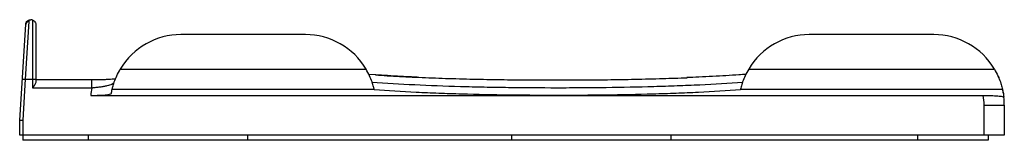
# Paper-space layout '_Links' of a CAD drawing. Header units: millimetres. Extents: x 0 to 97.7, y -5.3 to 6.7.
import ezdxf

# ---------------------------------------------------------------- set-up
doc = ezdxf.new("R2010")
doc.units = ezdxf.units.MM

psp = doc.layouts.new('_Links')

# ---------------------------------------------------------------- linework, layer by layer
at = {"color": 7, "linetype": 'Continuous', "lineweight": 25}
for p, q in [((0, -3.3), (0.601, 6.216)), ((0.9, 6.487), (0.557, 0.767)), ((1.3, -0.104), (1.3, 6.642)), ((1.6, 6.2), (1.6, 0.52)), ((28.35, 5.2), (16, 5.2)), ((90.7, 5.2), (78.35, 5.2)), ((9.986, 1.782), (34.364, 1.782)), ((35.352, 1.201), (34.645, 1.253)), ((39.454, 0.967), (38.597, 1.006)), ((72.336, 1.782), (96.714, 1.782)), ((0.258, 0.786), (0.557, 0.767)), ((0.557, 0.767), (0.3, -3.309)), ((0.557, 0.767), (1.6, 0.767)), ((7.161, 0.696), (1.6, 0.696)), ((7.242, 0.696), (7.161, 0.696)), ((7.161, -0.104), (7.161, 0.696)), ((97.176, 0.854), (97.166, 0.882)), ((7.161, -0.104), (1.3, -0.104)), ((7.051, -0.839), (95.607, -0.839)), ((9.184, -0.204), (35.166, -0.204)), ((71.534, -0.204), (97.516, -0.204)), ((95.7, -1.8), (97.7, -1.8)), ((95.7, -4.8), (95.7, -1.8)), ((97.7, -1.8), (97.7, -4.8)), ((0, -3.3), (0.3, -3.309)), ((0, -4.8), (0, -3.3)), ((0.3, -3.309), (0.3, -5.3)), ((97.7, -4.8), (0, -4.8)), ((6.8, -4.8), (6.8, -5.3)), ((22.6, -4.8), (22.6, -5.3)), ((48.8, -4.8), (48.8, -5.3)), ((64.6, -4.8), (64.6, -5.3)), ((89.1, -4.8), (89.1, -5.3)), ((96.1, -4.8), (96.1, -5.3)), ((96.1, -5.3), (0.3, -5.3))]:
    psp.add_line(p, q, dxfattribs=at)
for centre, radius, start, end in [((0.894, 6.193), 0.294, 88.84335, 175.47248), ((16, -1.8), 7, 90, 149.21908), ((28.35, -1.8), 7, 30.78092, 90), ((78.35, -1.8), 7, 90, 149.21908), ((90.7, -1.8), 7, 30.78092, 90), ((16, -1.8), 9, 169.14024, 173.8705), ((90.7, -1.8), 5, 360, 11.08102), ((90.7, -1.8), 7, 0, 6.53558)]:
    psp.add_arc(centre, radius, start, end, dxfattribs=at)
for points, knots in [([(0.601, 6.216), (0.611, 6.366), (0.683, 6.485), (0.868, 6.643), (0.985, 6.684), (1.1, 6.684)], [0, 0, 0, 0, 0.5, 0.5, 1, 1, 1, 1]), ([(0.9, 6.487), (0.904, 6.553), (0.935, 6.603), (1.009, 6.668), (1.054, 6.684), (1.1, 6.684)], [0, 0, 0, 0, 0.5, 0.5, 1, 1, 1, 1]), ([(1.3, 6.642), (1.343, 6.624), (1.406, 6.592), (1.503, 6.484), (1.535, 6.439), (1.582, 6.329), (1.598, 6.267), (1.6, 6.2)], [0, 0, 0, 0, 0.5, 0.5, 0.75, 0.75, 1, 1, 1, 1]), ([(9.184, -0.204), (9.188, -0.189), (9.194, -0.162), (9.213, -0.085), (9.226, -0.035), (9.258, 0.085), (9.278, 0.155), (9.326, 0.313), (9.354, 0.401), (9.452, 0.683), (9.536, 0.897), (9.737, 1.335), (9.855, 1.562), (9.986, 1.782)], [0, 0, 0, 0, 0.125, 0.125, 0.25, 0.25, 0.375, 0.375, 0.5, 0.5, 0.75, 0.75, 1, 1, 1, 1]), ([(35.166, -0.204), (35.162, -0.189), (35.156, -0.162), (35.137, -0.085), (35.124, -0.035), (35.092, 0.085), (35.072, 0.155), (35.024, 0.313), (34.996, 0.401), (34.898, 0.683), (34.814, 0.897), (34.613, 1.335), (34.495, 1.562), (34.364, 1.782)], [0, 0, 0, 0, 0.125, 0.125, 0.25, 0.25, 0.375, 0.375, 0.5, 0.5, 0.75, 0.75, 1, 1, 1, 1]), ([(35.311, 1.202), (35.696, 1.174), (36.86, 1.09), (38.956, 0.983), (41.574, 0.875), (44.284, 0.796), (47.031, 0.74), (49.822, 0.705), (52.665, 0.69), (55.512, 0.695), (58.316, 0.72), (61.082, 0.766), (63.733, 0.83), (65.421, 0.893), (66.219, 0.923)], [0, 0, 0, 0, 0.042746, 0.12924, 0.218242, 0.307245, 0.3938, 0.480355, 0.569404, 0.658453, 0.744906, 0.83136, 0.920301, 1, 1, 1, 1]), ([(38.888, 0.996), (38.531, 1.013), (37.718, 1.053), (36.525, 1.121), (35.706, 1.177), (35.317, 1.203)], [0, 0, 0, 0, 0.290895, 0.6630071, 1, 1, 1, 1]), ([(72.055, 1.253), (71.826, 1.236), (71.185, 1.187), (70.086, 1.117), (68.761, 1.041), (67.463, 0.977), (66.594, 0.942), (66.192, 0.925)], [0, 0, 0, 0, 0.124473, 0.349567, 0.575705, 0.803607, 1, 1, 1, 1]), ([(72.336, 1.782), (72.205, 1.562), (72.089, 1.34), (71.885, 0.896), (71.804, 0.687), (71.672, 0.307), (71.625, 0.147), (71.56, -0.095), (71.541, -0.174), (71.534, -0.204)], [0, 0, 0, 0, 0.25, 0.25, 0.5, 0.5, 0.75, 0.75, 1, 1, 1, 1]), ([(96.714, 1.782), (96.845, 1.562), (96.961, 1.34), (97.165, 0.896), (97.246, 0.687), (97.378, 0.307), (97.425, 0.147), (97.49, -0.095), (97.509, -0.174), (97.516, -0.204)], [0, 0, 0, 0, 0.25, 0.25, 0.5, 0.5, 0.75, 0.75, 1, 1, 1, 1]), ([(97.078, 1.083), (97.083, 1.073), (97.141, 0.951), (97.154, 0.915), (97.166, 0.882)], [0, 0, 0, 0, 0.081007, 1, 1, 1, 1]), ([(1.6, 0.52), (1.6, 0.479), (1.587, 0.432), (1.549, 0.332), (1.523, 0.28), (1.437, 0.118), (1.368, 0.007), (1.3, -0.104)], [0, 0, 0, 0, 0.25, 0.25, 0.5, 0.5, 1, 1, 1, 1]), ([(7.306, 0.697), (7.258, 0.696), (7.2, 0.695), (7.142, 0.696), (7.132, 0.696)], [0, 0, 0, 0, 0.827446, 1, 1, 1, 1]), ([(9.355, 0.401), (9.341, 0.358), (9.265, 0.308), (9.083, 0.232), (9.009, 0.206), (8.844, 0.155), (8.753, 0.13), (8.552, 0.083), (8.442, 0.06), (8.211, 0.018), (8.09, -0.002), (7.836, -0.038), (7.703, -0.054), (7.436, -0.082), (7.3, -0.094), (7.161, -0.104)], [0, 0, 0, 0, 0.25, 0.25, 0.375, 0.375, 0.5, 0.5, 0.625, 0.625, 0.75, 0.75, 0.875, 0.875, 1, 1, 1, 1]), ([(9.504, 0.801), (9.439, 0.793), (9.299, 0.776), (9.02, 0.753), (8.683, 0.732), (8.299, 0.714), (7.883, 0.703), (7.526, 0.697), (7.31, 0.696), (7.242, 0.696)], [0, 0, 0, 0, 0.132152, 0.281259, 0.438999, 0.599244, 0.762166, 0.92501, 1, 1, 1, 1]), ([(71.724, 0.458), (70.367, 0.353), (68.951, 0.266), (66.74, 0.159), (65.986, 0.127), (64.465, 0.07), (63.698, 0.045), (61.376, -0.021), (59.8, -0.053), (57.394, -0.084), (56.585, -0.092), (54.953, -0.102), (54.136, -0.104), (51.7, -0.104), (50.088, -0.094), (47.689, -0.063), (46.892, -0.05), (45.305, -0.017), (44.512, 0.002), (42.17, 0.068), (40.661, 0.125), (37.742, 0.267), (36.333, 0.353), (34.976, 0.458)], [0, 0, 0, 0, 0.125, 0.125, 0.1875, 0.1875, 0.25, 0.25, 0.375, 0.375, 0.4375, 0.4375, 0.5, 0.5, 0.625, 0.625, 0.6875, 0.6875, 0.75, 0.75, 0.875, 0.875, 1, 1, 1, 1]), ([(71.884, 0.882), (71.879, 0.87), (71.875, 0.859), (71.87, 0.848), (71.868, 0.843), (71.866, 0.838), (71.864, 0.833)], [0, 0, 0, 0, 0.0002600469, 0.0002600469, 0.0002600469, 0.000373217, 0.000373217, 0.000373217, 0.000373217]), ([(7.051, -0.839), (7.184, -0.839), (7.315, -0.838), (7.574, -0.833), (7.703, -0.83), (7.947, -0.821), (8.063, -0.816), (8.284, -0.803), (8.388, -0.795), (8.67, -0.771), (8.823, -0.75), (9.032, -0.705), (9.09, -0.68), (9.094, -0.655)], [0, 0, 0, 0, 0.125, 0.125, 0.25, 0.25, 0.375, 0.375, 0.5, 0.5, 0.75, 0.75, 1, 1, 1, 1]), ([(53.35, -0.839), (52.542, -0.839), (51.732, -0.836), (50.129, -0.826), (49.333, -0.818), (46.961, -0.787), (45.402, -0.756), (43.095, -0.691), (42.33, -0.666), (40.821, -0.609), (40.081, -0.578), (37.907, -0.473), (36.517, -0.389), (35.185, -0.288)], [0, 0, 0, 0, 0.125, 0.125, 0.25, 0.25, 0.5, 0.5, 0.625, 0.625, 0.75, 0.75, 1, 1, 1, 1]), ([(71.515, -0.288), (70.178, -0.389), (68.786, -0.473), (66.616, -0.578), (65.879, -0.609), (64.377, -0.665), (63.609, -0.691), (61.29, -0.756), (59.726, -0.787), (56.564, -0.829), (54.966, -0.839), (53.35, -0.839)], [0, 0, 0, 0, 0.25, 0.25, 0.375, 0.375, 0.5, 0.5, 0.75, 0.75, 1, 1, 1, 1]), ([(95.607, -0.839), (95.74, -0.839), (95.872, -0.84), (96.131, -0.844), (96.259, -0.848), (96.505, -0.856), (96.622, -0.862), (96.844, -0.874), (96.949, -0.881), (97.138, -0.896), (97.223, -0.905), (97.374, -0.923), (97.439, -0.932), (97.595, -0.962), (97.652, -0.983), (97.655, -1.003)], [0, 0, 0, 0, 0.125, 0.125, 0.25, 0.25, 0.375, 0.375, 0.5, 0.5, 0.625, 0.625, 0.75, 0.75, 1, 1, 1, 1]), ([(97.61, -0.663), (97.607, -0.648), (97.601, -0.615), (97.579, -0.464), (97.534, -0.288), (97.529, -0.269)], [0, 0, 0, 0, 0.449779, 0.941847, 1, 1, 1, 1])]:
    psp.add_open_spline(points, degree=3, knots=knots, dxfattribs=at)
for points in [[(1.3, 6.642), (1.236, 6.67), (1.168, 6.684), (1.1, 6.684)], [(1.6, 6.2), (1.6, 6.2), (1.6, 6.2), (1.6, 6.2)], [(9.094, -0.655), (9.117, -0.519), (9.146, -0.369), (9.184, -0.204)], [(35.185, -0.288), (35.179, -0.26), (35.172, -0.232), (35.166, -0.204)], [(71.534, -0.204), (71.528, -0.232), (71.521, -0.26), (71.515, -0.288)], [(97.516, -0.204), (97.591, -0.526), (97.63, -0.792), (97.655, -1.003)]]:
    psp.add_open_spline(points, degree=3, dxfattribs=at)

doc.saveas('drawing.dxf')
